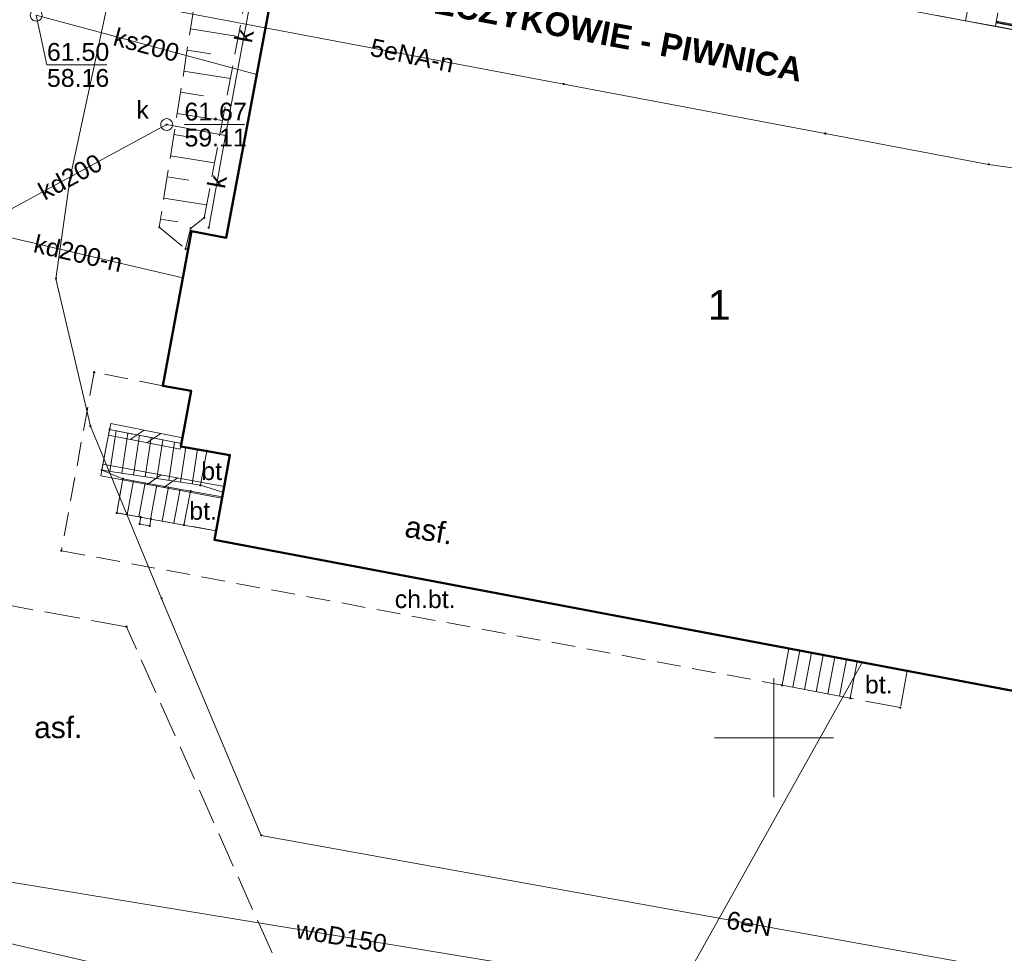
# Model space of a CAD drawing. Header units: millimetres. Extents: x 6421400 to 6424255, y 5791334 to 5793836.
# Tile 26 of 101: x 6422718 to 6422760, y 5792791 to 5792830. Entities that reach past the tile are written whole.
import ezdxf
from ezdxf.enums import TextEntityAlignment as Align

# ---------------------------------------------------------------- set-up
doc = ezdxf.new("R2010")
doc.units = ezdxf.units.MM
for name, pattern in [('PRZER2-1', [1.5, 1, -0.5]), ('PRZER2_5-1', [1.75, 1.25, -0.5]), ('PRZER3-1', [2, 1.5, -0.5])]:
    doc.linetypes.add(name, pattern=pattern)
doc.layers.get('0').update_dxf_attribs({"color": 252})
for name, color, linetype, lineweight in [('GESBLO', 252, 'Continuous', 18), ('GESBLO_O', 252, 'Continuous', 18), ('GESBZO', 7, 'Continuous', 35), ('GESIIB', 252, 'Continuous', 18), ('GESSCH', 252, 'Continuous', 18), ('GSLIMS', 252, 'Continuous', 18), ('GSLKOU', 252, 'Continuous', 18), ('GSPPRB', 252, 'Continuous', 18), ('GSSKOD', 252, 'Continuous', 18), ('GSSKOD_O', 252, 'Continuous', 18), ('GSSKPL', 252, 'Continuous', 18), ('GSSKPL_O', 252, 'Continuous', 18), ('GSSZSN', 252, 'Continuous', 18), ('GTGTXT_O', 252, 'Continuous', 18), ('GULENN', 252, 'Continuous', 18), ('GULENN_O', 252, 'Continuous', 18), ('GULKDP', 252, 'Continuous', 18), ('GULKDP_O', 252, 'Continuous', 18), ('GULKPI', 252, 'Continuous', 18), ('GULKPI_O', 252, 'Continuous', 18), ('GULKSP', 252, 'Continuous', 18), ('GULKSP_O', 252, 'Continuous', 18), ('GULTPR', 252, 'Continuous', 18), ('GULWOP', 252, 'Continuous', 18), ('GULWOP_O', 252, 'Continuous', 18), ('GUPKSD', 252, 'Continuous', 18), ('GUPKSD_O', 252, 'Continuous', 18), ('GUPKWZ', 252, 'Continuous', 13), ('Ramka sekcyjna', 252, 'Continuous', 18)]:
    doc.layers.add(name, color=color, linetype=linetype, lineweight=lineweight)
for name, color, linetype in [('GUPKSH', 252, 'Continuous'), ('GUPKSH_O', 252, 'Continuous'), ('xref', 252, 'Continuous')]:
    doc.layers.add(name, color=color, linetype=linetype)
doc.styles.add('Arial', font='arial.ttf')
doc.styles.add('GENERATED_STYLE_6', font='arialbd.ttf')

# ---------------------------------------------------------------- blocks, each defined once
blk = doc.blocks.new('GSLIMS1')
at = {"color": 0}
for points in [[(-0.6025, -0.25), (-0.1025, 0.25)], [(0.1025, -0.25), (0.6025, 0.25)]]:
    blk.add_lwpolyline(points, dxfattribs=at)
blk = doc.blocks.new('GSLIMS2')
at = {"color": 0}
blk.add_lwpolyline([(0, 0.25), (0, -0.25)], dxfattribs=at)
blk = doc.blocks.new('GUPKSH1')
blk.add_hatch(color=0).paths.add_polyline_path([(0, 0.045), (-0.011647, 0.043467), (-0.0225, 0.038971), (-0.03182, 0.03182), (-0.038971, 0.0225), (-0.043467, 0.011647), (-0.045, 0), (-0.043467, -0.011647), (-0.038971, -0.0225), (-0.03182, -0.03182), (-0.0225, -0.038971), (-0.011647, -0.043467), (0, -0.045), (0.011647, -0.043467), (0.0225, -0.038971), (0.03182, -0.03182), (0.038971, -0.0225), (0.043467, -0.011647), (0.045, 0), (0.043467, 0.011647), (0.038971, 0.0225), (0.03182, 0.03182), (0.0225, 0.038971), (0.011647, 0.043467)])
blk = doc.blocks.new('GUPKSD1_1')
at = {"color": 0}
blk.add_lwpolyline([(0.25, 0), (0.241481, -0.064705), (0.216506, -0.125), (0.176777, -0.176777), (0.125, -0.216506), (0.064705, -0.241481), (0, -0.25), (-0.064705, -0.241481), (-0.125, -0.216506), (-0.176777, -0.176777), (-0.216506, -0.125), (-0.241481, -0.064705), (-0.25, 0), (-0.241481, 0.064705), (-0.216506, 0.125), (-0.176777, 0.176777), (-0.125, 0.216506), (-0.064705, 0.241481), (0, 0.25), (0.064705, 0.241481), (0.125, 0.216506), (0.176777, 0.176777), (0.216506, 0.125), (0.241481, 0.064705)], close=True, dxfattribs=at)
blk = doc.blocks.new('GUPKWZ1_1')
at = {"color": 0}
blk.add_lwpolyline([(0.25, 0), (0.241481, -0.064705), (0.216506, -0.125), (0.176777, -0.176777), (0.125, -0.216506), (0.064705, -0.241481), (0, -0.25), (-0.064705, -0.241481), (-0.125, -0.216506), (-0.176777, -0.176777), (-0.216506, -0.125), (-0.241481, -0.064705), (-0.25, 0), (-0.241481, 0.064705), (-0.216506, 0.125), (-0.176777, 0.176777), (-0.125, 0.216506), (-0.064705, 0.241481), (0, 0.25), (0.064705, 0.241481), (0.125, 0.216506), (0.176777, 0.176777), (0.216506, 0.125), (0.241481, 0.064705)], close=True, dxfattribs=at)
blk = doc.blocks.new('GSPPRB0')
at = {"color": 0, "lineweight": 18}
blk.add_lwpolyline([(-0.007955, 0.0225), (0.007955, 0.0225), (0.0225, 0.007955), (0.0225, -0.007955), (0.007955, -0.0225), (-0.007955, -0.0225), (-0.0225, -0.007955), (-0.0225, 0.007955)], close=True, dxfattribs=at)
blk = doc.blocks.new('G$CC51CC4AD')
at = {"layer": 'GESBLO', "linetype": 'Continuous', "lineweight": 18, "elevation": 10.26}
blk.add_lwpolyline([(6422765.32, 5792828.81), (6422729.65, 5792835.49), (6422723.206, 5792836.666), (6422723.784, 5792839.697), (6422725.134, 5792846.811), (6422731.12, 5792879.29), (6422719.61, 5792881.37), (6422718.51, 5792875.31), (6422717.4, 5792869.18), (6422716.37, 5792863.47), (6422715.26, 5792857.35), (6422715.05, 5792856.19), (6422695.55, 5792859.83), (6422695.49, 5792859.48), (6422685.05, 5792861.4), (6422683.09, 5792851.07), (6422693.59, 5792849.14), (6422693, 5792845.94), (6422682.53, 5792848.06), (6422681.84, 5792844.52), (6422668.54, 5792846.99)], dxfattribs=at)
blk.add_lwpolyline([(6422729.65, 5792835.49), (6422726.95, 5792821.04), (6422725.48, 5792821.32), (6422724.28, 5792814.81), (6422725.47, 5792814.6), (6422725.04, 5792812.26), (6422727.1, 5792811.89), (6422726.45, 5792808.33), (6422762.42, 5792801.52), (6422763.95, 5792809.83), (6422767.25, 5792809.23), (6422768.1, 5792813.97), (6422763.98, 5792814.71), (6422764.38, 5792816.79), (6422766.68, 5792816.35), (6422768.62, 5792826.66), (6422768.73, 5792826.65), (6422769, 5792828.07), (6422768.23, 5792828.21), (6422768.61, 5792830.28), (6422771.05, 5792829.84), (6422771.11, 5792830.08), (6422765.72, 5792831.11), (6422765.32, 5792828.81)], close=True, dxfattribs=at)
at = {"layer": 'GESBZO', "linetype": 'Continuous', "lineweight": 50, "elevation": 10.26}
blk.add_lwpolyline([(6422762.42, 5792801.52), (6422726.45, 5792808.33), (6422727.1, 5792811.89), (6422725.04, 5792812.26), (6422725.47, 5792814.6), (6422724.28, 5792814.81), (6422725.48, 5792821.32), (6422726.95, 5792821.04), (6422729.65, 5792835.49)], dxfattribs=at)
at = {"layer": 'GESIIB', "linetype": 'Continuous', "lineweight": 18, "elevation": 10.26}
blk.add_lwpolyline([(6422723.35, 5792809.28), (6422723.3, 5792808.99), (6422723.73, 5792808.91), (6422723.78, 5792809.2)], close=True, dxfattribs=at)
at = {"layer": 'GESSCH', "linetype": 'Continuous', "lineweight": 18, "elevation": 10.26}
for points in [[(6422722.04, 5792812.97), (6422721.71, 5792811.26), (6422725.86, 5792810.62), (6422726.13, 5792812.07), (6422725.04, 5792812.26), (6422725.06, 5792812.38)], [(6422722.34, 5792809.46), (6422722.6, 5792810.9), (6422725.45, 5792810.38), (6422725.17, 5792808.95), (6422723.78, 5792809.2), (6422723.35, 5792809.28)], [(6422750.63, 5792803.75), (6422753.5, 5792803.21), (6422753.21, 5792801.66), (6422750.34, 5792802.21)]]:
    blk.add_lwpolyline(points, close=True, dxfattribs=at)
for points in [[(6422722.055, 5792811.207), (6422722.319, 5792812.915)], [(6422722.55, 5792811.131), (6422722.81, 5792812.82)], [(6422723.044, 5792811.054), (6422723.301, 5792812.724)], [(6422723.538, 5792810.978), (6422723.792, 5792812.628)], [(6422724.032, 5792810.902), (6422724.283, 5792812.532)], [(6422724.526, 5792810.826), (6422724.775, 5792812.436)], [(6422725.02, 5792810.749), (6422725.248, 5792812.224)], [(6422725.515, 5792810.673), (6422725.74, 5792812.138)], [(6422723.041, 5792810.819), (6422722.779, 5792809.382)], [(6422723.533, 5792810.73), (6422723.271, 5792809.294)], [(6422724.025, 5792810.64), (6422723.763, 5792809.203)], [(6422724.517, 5792810.55), (6422724.255, 5792809.115)], [(6422725.009, 5792810.461), (6422724.747, 5792809.026)], [(6422751.088, 5792803.664), (6422750.793, 5792802.123)], [(6422751.579, 5792803.571), (6422751.284, 5792802.029)], [(6422752.071, 5792803.479), (6422751.775, 5792801.935)], [(6422752.562, 5792803.386), (6422752.266, 5792801.841)], [(6422753.054, 5792803.294), (6422752.757, 5792801.747)]]:
    blk.add_lwpolyline(points, dxfattribs=at)
at = {"layer": 'GSLIMS', "linetype": 'Continuous', "lineweight": 18, "elevation": 10.18}
for points in [[(6422722.088, 5792813.215), (6422725.108, 5792812.625)], [(6422721.992, 5792812.725), (6422725.012, 5792812.135)], [(6422721.755, 5792811.506), (6422726.855, 5792810.576)], [(6422721.665, 5792811.014), (6422726.765, 5792810.084)]]:
    blk.add_lwpolyline(points, dxfattribs=at)
at = {"layer": 'GSLKOU', "linetype": 'PRZER3-1', "lineweight": 18, "elevation": 10.18}
blk.add_lwpolyline([(6422785.46, 5792778.92), (6422785.26, 5792778.04), (6422776.74, 5792779.56), (6422735.33, 5792787.37), (6422729.69, 5792789.12), (6422722.75, 5792804.67), (6422716.6, 5792805.79)], dxfattribs=at)
at = {"layer": 'GSSKOD', "linetype": 'PRZER2-1', "lineweight": 18, "elevation": 10.18}
blk.add_lwpolyline([(6422724.28, 5792814.81), (6422721.39, 5792815.38), (6422720.01, 5792807.87), (6422750.34, 5792802.21), (6422750.63, 5792803.75), (6422726.45, 5792808.33), (6422726.52, 5792808.71), (6422725.17, 5792808.95), (6422723.78, 5792809.2), (6422723.73, 5792808.91), (6422723.3, 5792808.99), (6422723.35, 5792809.28), (6422722.34, 5792809.46), (6422722.6, 5792810.9), (6422721.71, 5792811.26), (6422722.04, 5792812.97), (6422725.06, 5792812.38), (6422725.47, 5792814.6)], close=True, dxfattribs=at)
at = {"layer": 'GSSKPL', "linetype": 'PRZER3-1', "lineweight": 18, "elevation": 10.18}
for points in [[(6422725.86, 5792810.62), (6422726.81, 5792810.33), (6422727.1, 5792811.89), (6422726.13, 5792812.07)], [(6422725.45, 5792810.38), (6422725.17, 5792808.95), (6422726.52, 5792808.71), (6422726.78, 5792810.14)], [(6422753.5, 5792803.21), (6422755.61, 5792802.81), (6422755.32, 5792801.27), (6422753.21, 5792801.66)]]:
    blk.add_lwpolyline(points, close=True, dxfattribs=at)
at = {"layer": 'GSSZSN', "linetype": 'PRZER2_5-1', "lineweight": 18, "elevation": 10.14}
blk.add_lwpolyline([(6422726.14, 5792834.25), (6422724.13, 5792821.48), (6422725.24, 5792820.57), (6422725.45, 5792821.43), (6422726.02, 5792821.88), (6422728.29, 5792833.96)], close=True, dxfattribs=at)
at = {"layer": 'GSSZSN', "linetype": 'Continuous', "lineweight": 18, "elevation": 10.14}
for points in [[(6422725.443, 5792829.824), (6422727.453, 5792829.508)], [(6422725.303, 5792828.935), (6422726.295, 5792828.779)], [(6422725.163, 5792828.046), (6422727.121, 5792827.737)], [(6422725.023, 5792827.156), (6422725.989, 5792827.004)], [(6422724.883, 5792826.267), (6422726.788, 5792825.967)], [(6422724.743, 5792825.377), (6422725.683, 5792825.229)], [(6422724.603, 5792824.488), (6422726.455, 5792824.196)], [(6422724.463, 5792823.598), (6422725.376, 5792823.454)], [(6422724.323, 5792822.709), (6422726.123, 5792822.425)], [(6422724.183, 5792821.819), (6422724.917, 5792821.704)]]:
    blk.add_lwpolyline(points, dxfattribs=at)
at = {"layer": 'GULENN', "linetype": 'Continuous', "lineweight": 18, "elevation": 10.18}
for points in [[(6422819.758, 5792852.026), (6422819.38, 5792849.99), (6422819.03, 5792849.27), (6422815.69, 5792836.08), (6422797.93, 5792839), (6422797.64, 5792837.33), (6422796.67, 5792835.05), (6422785.88, 5792827.83), (6422781.42, 5792826.5), (6422776.97, 5792821.94), (6422769.51, 5792788.47), (6422728.42, 5792795.89), (6422724.23, 5792805.86), (6422721.23, 5792813.11), (6422719.78, 5792819.31), (6422720.38, 5792823.57), (6422723.206, 5792836.666)], [(6422716.695, 5792837.01), (6422715.996, 5792832.259), (6422741.15, 5792827.504), (6422752.156, 5792825.423), (6422759.034, 5792824.123), (6422764.222, 5792823.402), (6422778.093, 5792821.473), (6422789.307, 5792819.914), (6422790.563, 5792819.74)], [(6422760.896, 5792782.827), (6422731.362, 5792788.211), (6422702.086, 5792794.993), (6422691.268, 5792795.447), (6422705.296, 5792731.644), (6422712.123, 5792702.414)]]:
    blk.add_lwpolyline(points, dxfattribs=at)
at = {"layer": 'GULKDP', "linetype": 'Continuous', "lineweight": 18, "elevation": 10.18}
for points in [[(6422726.92, 5792825.34), (6422724.44, 5792825.8), (6422716.32, 5792821.4)], [(6422725.118, 5792819.355), (6422716.32, 5792821.4)]]:
    blk.add_lwpolyline(points, dxfattribs=at)
at = {"layer": 'GULKPI', "linetype": 'Continuous', "lineweight": 18, "elevation": 10.18}
for points in [[(6422728.48, 5792833.72), (6422726.92, 5792825.34)], [(6422726.92, 5792825.34), (6422726.21, 5792821.46)]]:
    blk.add_lwpolyline(points, dxfattribs=at)
at = {"layer": 'GULKSP', "linetype": 'Continuous', "lineweight": 18, "elevation": 10.18}
blk.add_lwpolyline([(6422728.23, 5792827.9), (6422718.95, 5792830.4)], dxfattribs=at)
at = {"layer": 'GULTPR', "linetype": 'Continuous', "lineweight": 18, "elevation": 10.18}
blk.add_lwpolyline([(6422688.189, 5792681.108), (6422687.456, 5792685.947), (6422708.495, 5792723.623), (6422735.729, 5792771.001), (6422753.708, 5792803.169)], dxfattribs=at)
at = {"layer": 'GULWOP', "linetype": 'Continuous', "lineweight": 18, "elevation": 10.18}
blk.add_lwpolyline([(6422698.254, 5792797.148), (6422765.34, 5792786.12)], dxfattribs=at)
at = {"layer": 'GUPKSH_O', "linetype": 'Continuous', "lineweight": 13, "elevation": 10.8, "flags": 128}
for points in [[(6422718.95, 5792830.4), (6422719.402, 5792828.31), (6422721.922, 5792828.31)], [(6422725.19, 5792825.8), (6422727.71, 5792825.8)]]:
    blk.add_lwpolyline(points, dxfattribs=at)
at = {"layer": 'Ramka sekcyjna', "linetype": 'Continuous', "lineweight": 18, "elevation": 100, "flags": 128}
for points in [[(6422750, 5792797.5), (6422750, 5792802.5)], [(6422752.5, 5792800), (6422747.5, 5792800)]]:
    blk.add_lwpolyline(points, dxfattribs=at)
at = {"layer": 'GSLIMS', "linetype": 'Continuous', "lineweight": 18}
for name, p, rotation in [('GSLIMS2', (6422722.04, 5792812.97, 10.18), 348.945687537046), ('GSLIMS1', (6422723.55, 5792812.675, 10.18), 348.945687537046), ('GSLIMS1', (6422723.55, 5792812.675, 10.18), 348.945687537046), ('GSLIMS2', (6422725.06, 5792812.38, 10.18), 348.945687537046), ('GSLIMS2', (6422721.71, 5792811.26, 10.18), 349.665497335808), ('GSLIMS1', (6422724.26, 5792810.795, 10.18), 349.665497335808), ('GSLIMS1', (6422724.26, 5792810.795, 10.18), 349.665497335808), ('GSLIMS2', (6422726.81, 5792810.33, 10.18), 349.665497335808)]:
    blk.add_blockref(name, p, dxfattribs=dict(at, rotation=rotation))
at = {"layer": 'GSPPRB', "linetype": 'Continuous', "lineweight": 18, "rotation": 90}
for p in [(6422728.23, 5792827.9, 10.28), (6422741.15, 5792827.504, 10.28), (6422726.92, 5792825.34, 10.28), (6422752.156, 5792825.423, 10.28), (6422759.034, 5792824.123, 10.28), (6422720.38, 5792823.57, 10.28), (6422726.02, 5792821.88, 10.28), (6422724.13, 5792821.48, 10.28), (6422725.45, 5792821.43, 10.28), (6422725.48, 5792821.32, 10.28), (6422726.21, 5792821.46, 10.28), (6422726.95, 5792821.04, 10.28), (6422725.24, 5792820.57, 10.28), (6422719.78, 5792819.31, 10.28), (6422721.39, 5792815.38, 10.28), (6422724.28, 5792814.81, 10.28), (6422725.47, 5792814.6, 10.28), (6422721.23, 5792813.11, 10.28), (6422722.04, 5792812.97, 10.28), (6422725.04, 5792812.26, 10.28), (6422725.06, 5792812.38, 10.28), (6422726.13, 5792812.07, 10.28), (6422727.1, 5792811.89, 10.28), (6422721.71, 5792811.26, 10.28), (6422722.6, 5792810.9, 10.28), (6422725.86, 5792810.62, 10.28), (6422725.45, 5792810.38, 10.28), (6422726.78, 5792810.14, 10.28), (6422726.81, 5792810.33, 10.28), (6422722.34, 5792809.46, 10.28), (6422723.35, 5792809.28, 10.28), (6422723.3, 5792808.99, 10.28), (6422723.73, 5792808.91, 10.28), (6422723.78, 5792809.2, 10.28), (6422725.17, 5792808.95, 10.28), (6422726.52, 5792808.71, 10.28), (6422726.45, 5792808.33, 10.28), (6422720.01, 5792807.87, 10.28), (6422724.23, 5792805.86, 10.28), (6422722.75, 5792804.67, 10.28), (6422750.63, 5792803.75, 10.28), (6422753.5, 5792803.21, 10.28), (6422755.61, 5792802.81, 10.28), (6422750.34, 5792802.21, 10.28), (6422753.21, 5792801.66, 10.28), (6422755.32, 5792801.27, 10.28), (6422728.42, 5792795.89, 10.28)]:
    blk.add_blockref('GSPPRB0', p, dxfattribs=at)
at = {"layer": 'GUPKSD', "linetype": 'Continuous', "lineweight": 18, "rotation": 90}
for p in [(6422718.95, 5792830.4, 10.24), (6422724.44, 5792825.8, 10.24)]:
    blk.add_blockref('GUPKSD1_1', p, dxfattribs=at)
at = {"layer": 'GUPKSH', "linetype": 'Continuous', "lineweight": 5, "rotation": 90}
blk.add_blockref('GUPKSH1', (6422724.44, 5792825.8, 10.24), dxfattribs=at)
at = {"layer": 'GUPKWZ', "linetype": 'Continuous', "lineweight": 13, "rotation": 90}
blk.add_blockref('GUPKWZ1_1', (6422718.95, 5792830.4, 10.25), dxfattribs=at)
at = {"layer": 'GESBLO_O', "linetype": 'Continuous', "lineweight": 0, "style": 'Arial'}
blk.add_text('1', height=1.25, rotation=360, dxfattribs=at).set_placement((6422747.695, 5792817.584, 10.8), align=Align.CENTER)
at = {"layer": 'GSSKOD_O', "linetype": 'Continuous', "lineweight": 0, "style": 'Arial'}
blk.add_text('ch.bt.', height=0.75, rotation=360, dxfattribs=at).set_placement((6422735.32, 5792805.456, 10.8), align=Align.CENTER)
at = {"layer": 'GSSKPL_O', "linetype": 'Continuous', "lineweight": 0, "style": 'Arial'}
for p in [(6422726.48, 5792810.843, 10.8), (6422725.975, 5792809.171, 10.8), (6422754.41, 5792801.863, 10.8)]:
    blk.add_text('bt.', height=0.75, rotation=360, dxfattribs=at).set_placement(p, align=Align.CENTER)
at = {"layer": 'GTGTXT_O', "linetype": 'Continuous', "lineweight": 0, "style": 'Arial'}
for rotation, p in [(350.0877, (6422734.416, 5792808.465, 10.8)), (360, (6422718.866, 5792799.984, 10.8))]:
    blk.add_text('asf.', height=0.9, rotation=rotation, dxfattribs=at).set_placement(p)
at = {"layer": 'GULENN_O', "linetype": 'Continuous', "lineweight": 0, "style": 'Arial'}
for s, rotation, p in [('5eNA-n', 348.2423, (6422734.698, 5792828.342, 10.8)), ('6eN', 349.7639, (6422748.898, 5792791.811, 10.8))]:
    blk.add_text(s, height=0.75, rotation=rotation, dxfattribs=at).set_placement(p, align=Align.CENTER)
at = {"layer": 'GULKDP_O', "linetype": 'Continuous', "lineweight": 0, "style": 'Arial'}
for s, rotation, p in [('kd200', 28.452, (6422720.559, 5792823.27, 10.8)), ('kd200-n', 346.912, (6422720.634, 5792820.012, 10.8))]:
    blk.add_text(s, height=0.75, rotation=rotation, dxfattribs=at).set_placement(p, align=Align.CENTER)
at = {"layer": 'GULKPI_O', "linetype": 'Continuous', "lineweight": 0, "style": 'Arial'}
for rotation, p in [(79.4547, (6422728.069, 5792829.461, 10.8)), (79.6302, (6422726.934, 5792823.332, 10.8))]:
    blk.add_text('k', height=0.75, rotation=rotation, dxfattribs=at).set_placement(p, align=Align.CENTER)
at = {"layer": 'GULKSP_O', "linetype": 'Continuous', "lineweight": 0, "style": 'Arial'}
blk.add_text('ks200', height=0.75, rotation=344.9227, dxfattribs=at).set_placement((6422723.492, 5792828.788, 10.8), align=Align.CENTER)
at = {"layer": 'GULWOP_O', "linetype": 'Continuous', "lineweight": 0, "style": 'Arial'}
blk.add_text('woD150', height=0.75, rotation=350.6646, dxfattribs=at).set_placement((6422731.736, 5792791.264, 10.8), align=Align.CENTER)
at = {"layer": 'GUPKSD_O', "linetype": 'Continuous', "lineweight": 0, "style": 'Arial'}
blk.add_text('k', height=0.75, rotation=360, dxfattribs=at).set_placement((6422723.69, 5792826.05, 10.8), align=Align.RIGHT)
at = {"layer": 'GUPKSH_O', "linetype": 'Continuous', "lineweight": 0, "style": 'Arial'}
for s, p in [('61.50', (6422719.402, 5792828.482, 10.8)), ('58.16', (6422719.402, 5792827.387, 10.8)), ('61.67', (6422725.19, 5792825.972, 10.8)), ('59.11', (6422725.19, 5792824.877, 10.8))]:
    blk.add_text(s, height=0.75, rotation=360, dxfattribs=at).set_placement(p)
blk = doc.blocks.new('-1')
at = {"linetype": 'Continuous', "lineweight": 18}
for p, q in [((218518, -14981), (218518, -14401)), ((219793, -14981), (219793, -14401)), ((219793, -14763), (220993, -14763)), ((219793, -14831), (219793, -14763)), ((220993, -14831), (219793, -14831)), ((219833, -14831), (219833, -14763)), ((219873, -14763), (219873, -14831)), ((219873, -14797), (220913, -14797)), ((217318, -14981), (218518, -14981)), ((218518, -14981), (219793, -14981)), ((219793, -14981), (220993, -14981))]:
    blk.add_line(p, q, dxfattribs=at)
at = {"linetype": 'Continuous', "lineweight": 18, "insert": (198908, -18300), "char_height": 1000, "width": 28472.68, "attachment_point": 5, "style": 'GENERATED_STYLE_6'}
blk.add_mtext('SZPITAL W PUSZCZYKOWIE - PIWNICA', dxfattribs=at)

msp = doc.modelspace()

# ---------------------------------------------------------------- block references
at = {"layer": 'xref'}
msp.add_blockref('G$CC51CC4AD', (0, 0), dxfattribs=at)
at = {"layer": 'xref', "color": 0, "linetype": 'ByBlock', "xscale": 0.001, "yscale": 0.001, "zscale": 0.001, "rotation": 349.3895369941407}
msp.add_blockref('-1', (6422546.043, 5792885.13, 10.26), dxfattribs=at)

doc.saveas('drawing.dxf')
